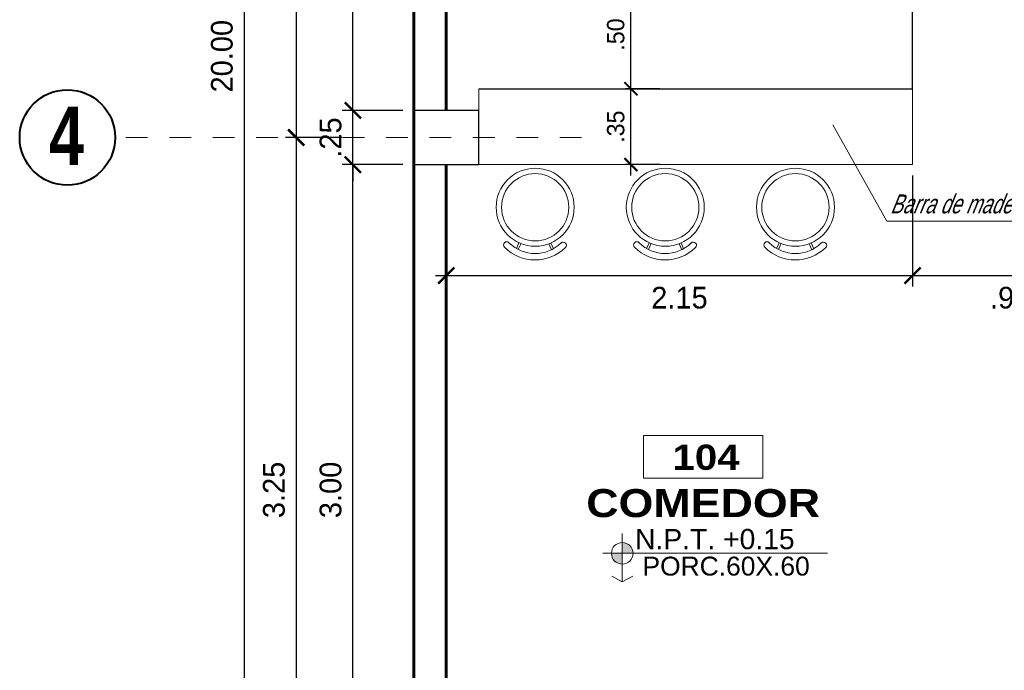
# Model space of a CAD drawing. Header units: metres. Extents: x -13 to 533, y -25 to 219.
# Tile 9 of 99: x -1.82 to 2.72, y 7.17 to 10.17. Entities that reach past the tile are written whole.
import ezdxf
from ezdxf.enums import TextEntityAlignment as Align

# ---------------------------------------------------------------- set-up
doc = ezdxf.new("R2010")
doc.units = ezdxf.units.M
doc.linetypes.add('DASHDOT', pattern=[1, 0.5, -0.25, 0, -0.25])
for name, color, linetype, lineweight in [('COLUMNAS', 5, 'Continuous', 80), ('COTAS', 4, 'Continuous', 13), ('EJES', 251, 'Continuous', 20), ('EQUIPAMIENTO', 9, 'Continuous', 20), ('mobiliario movil', 252, 'Continuous', 5), ('MURO OK', 5, 'Continuous', 80), ('NPT', 255, 'Continuous', 13), ('Pluma 0.2', 252, 'Continuous', 20), ('PLUMA 0.8', 1, 'Continuous', 60), ('TEXTO', 14, 'Continuous', 40), ('Textos', 7, 'Continuous', 0)]:
    doc.layers.add(name, color=color, linetype=linetype, lineweight=lineweight)
doc.layers.add('TEXTO 0.3', color=3, linetype='Continuous')
doc.styles.add('ARIAL BLACK', font='txt', dxfattribs={"height": 0.1})
doc.styles.add('joe1', font='impact.ttf')
doc.styles.add('STYLE1', font='arial.ttf', dxfattribs={"height": 0.3})
doc.styles.add('TEXTOCENT', font='GOTHIC.TTF')
doc.styles.add('TTArial', font='ARIALN.TTF')
doc.dimstyles.new('PLANTA50', dxfattribs={"dimscale": 0.5, "dimtxt": 0.2, "dimasz": 0.15, "dimexe": 0.1, "dimexo": 0.1, "dimgap": 0.1, "dimtad": 2, "dimzin": 7, "dimdsep": 46, "dimtxsty": 'TEXTOCENT', "dimblk": 'ARCHTICK', "dimcen": 0.2, "dimdle": 0.1, "dimclrd": 8, "dimclre": 8, "dimclrt": 256, "dimaunit": 1, "dimadec": 0, "dimazin": 0, "dimtfac": 1, "dimtix": 1, "dimtmove": 2, "dimatfit": 3, "dimldrblk": 'ARCHTICK', "dimfxl": 1, "dimtolj": 1, "dimtzin": 0, "dimarcsym": 0})

# ---------------------------------------------------------------- blocks, each defined once
blk = doc.blocks.new('A$C5A072E00')
at = {"layer": 'EQUIPAMIENTO'}
for p, q in [((0.3443, 0.2526, -0.1545), (0.3709, 0.2643, -0.1545)), ((0.3482, 0.2432, -0.1545), (0.3757, 0.2553, -0.1545)), ((0.3434, 0.1051, -0.1545), (0.3698, 0.0931, -0.1545)), ((0.3474, 0.1145, -0.1545), (0.3747, 0.102, -0.1545))]:
    blk.add_line(p, q, dxfattribs=at)
for radius in [0.1798, 0.1551]:
    blk.add_circle((0.1798, 0.1798, -0.1545), radius, dxfattribs=at)
for centre, radius, start, end in [((0.3551, 0.3092, -0.1545), 0.0146, 44.3864, 224.3864), ((0.2226, 0.1796, -0.1545), 0.2, 314.9219, 44.3864), ((0.2226, 0.1796, -0.1545), 0.1707, 314.9219, 44.3864), ((0.3535, 0.0483, -0.1545), 0.0146, 134.9219, 314.9219)]:
    blk.add_arc(centre, radius, start, end, dxfattribs=at)
blk = doc.blocks.new('_ARCHTICK')
at = {"color": 0, "linetype": 'ByBlock', "const_width": 0.15}
blk.add_lwpolyline([(-0.5, -0.5), (0.5, 0.5)], dxfattribs=at)
blk = doc.blocks.new('*D131')
at = {"layer": 'COTAS', "color": 8, "lineweight": -2, "transparency": 16777216}
for p, q in [((-0.7818, 20.05), (-0.7818, -0.05)), ((-0.05, 20), (-0.8318, 20)), ((-0.1, 0), (-0.8318, 0))]:
    blk.add_line(p, q, dxfattribs=at)
at = {"layer": 'Defpoints', "color": 0, "lineweight": 5, "transparency": 16777216}
for p in [(0, 20), (-0.7818, 0), (-0.05, 0)]:
    blk.add_point(p, dxfattribs=at)
at = {"layer": 'COTAS', "color": 8, "lineweight": -2, "transparency": 16777216, "xscale": 0.075, "yscale": 0.075, "zscale": 0.075}
for p, rotation in [((-0.7818, 20), 90), ((-0.7818, 0), 270)]:
    blk.add_blockref('_ARCHTICK', p, dxfattribs=dict(at, rotation=rotation))
at = {"layer": 'COTAS', "transparency": 16777216, "insert": (-0.8844, 10), "char_height": 0.1, "attachment_point": 5, "rotation": 90, "style": 'TEXTOCENT'}
blk.add_mtext('\\A1;20.00', dxfattribs=at)
blk = doc.blocks.new('A$C7ABB6997')
at = {"layer": 'EJES', "color": 250, "linetype": 'DASHDOT', "ltscale": 0.01}
blk.add_line((0.22, 0.6), (0.22, 2.75), dxfattribs=at)
at = {"layer": 'EJES', "color": 250, "lineweight": 40}
blk.add_circle((0.22, 2.97), 0.22, dxfattribs=at)
blk = doc.blocks.new('*D138')
at = {"layer": 'COTAS', "color": 8, "lineweight": -2, "transparency": 16777216}
for p, q in [((-0.2808, 6.45), (-0.2808, 9.55)), ((-0.05, 9.5), (-0.3308, 9.5)), ((-0.05, 6.5), (-0.3308, 6.5))]:
    blk.add_line(p, q, dxfattribs=at)
at = {"layer": 'Defpoints', "color": 0, "lineweight": 5, "transparency": 16777216}
for p in [(-0.2808, 9.5), (0, 9.5), (0, 6.5)]:
    blk.add_point(p, dxfattribs=at)
at = {"layer": 'COTAS', "color": 8, "lineweight": -2, "transparency": 16777216, "xscale": 0.075, "yscale": 0.075, "zscale": 0.075}
for p, rotation in [((-0.2808, 9.5), 90), ((-0.2808, 6.5), 270)]:
    blk.add_blockref('_ARCHTICK', p, dxfattribs=dict(at, rotation=rotation))
at = {"layer": 'COTAS', "transparency": 16777216, "insert": (-0.3833, 8), "char_height": 0.1, "attachment_point": 5, "rotation": 90, "style": 'TEXTOCENT'}
blk.add_mtext('\\A1;3.00', dxfattribs=at)
blk = doc.blocks.new('*D139')
at = {"layer": 'COTAS', "color": 8, "lineweight": -2, "transparency": 16777216}
for p, q in [((-0.2808, 9.75), (-0.2808, 9.825)), ((-0.05, 9.75), (-0.3308, 9.75)), ((-0.2808, 9.5), (-0.2808, 9.75)), ((-0.05, 9.5), (-0.3308, 9.5)), ((-0.2808, 9.5), (-0.2808, 9.425))]:
    blk.add_line(p, q, dxfattribs=at)
at = {"layer": 'Defpoints', "color": 0, "lineweight": 5, "transparency": 16777216}
for p in [(-0.2808, 9.75), (0, 9.75), (0, 9.5)]:
    blk.add_point(p, dxfattribs=at)
at = {"layer": 'COTAS', "color": 8, "lineweight": -2, "transparency": 16777216, "xscale": 0.075, "yscale": 0.075, "zscale": 0.075}
for p, rotation in [((-0.2808, 9.75), 270), ((-0.2808, 9.5), 90)]:
    blk.add_blockref('_ARCHTICK', p, dxfattribs=dict(at, rotation=rotation))
at = {"layer": 'COTAS', "transparency": 16777216, "insert": (-0.3833, 9.625), "char_height": 0.1, "attachment_point": 5, "rotation": 90, "style": 'TEXTOCENT'}
blk.add_mtext('\\A1;.25', dxfattribs=at)
blk = doc.blocks.new('*D140')
at = {"layer": 'COTAS', "color": 8, "lineweight": -2, "transparency": 16777216}
for p, q in [((-0.2808, 9.7), (-0.2808, 12.6)), ((-0.05, 12.55), (-0.3308, 12.55)), ((-0.05, 9.75), (-0.3308, 9.75))]:
    blk.add_line(p, q, dxfattribs=at)
at = {"layer": 'Defpoints', "color": 0, "lineweight": 5, "transparency": 16777216}
for p in [(-0.2808, 12.55), (0, 12.55), (0, 9.75)]:
    blk.add_point(p, dxfattribs=at)
at = {"layer": 'COTAS', "color": 8, "lineweight": -2, "transparency": 16777216, "xscale": 0.075, "yscale": 0.075, "zscale": 0.075}
for p, rotation in [((-0.2808, 12.55), 90), ((-0.2808, 9.75), 270)]:
    blk.add_blockref('_ARCHTICK', p, dxfattribs=dict(at, rotation=rotation))
at = {"layer": 'COTAS', "transparency": 16777216, "insert": (-0.3833, 11.15), "char_height": 0.1, "attachment_point": 5, "rotation": 90, "style": 'TEXTOCENT'}
blk.add_mtext('\\A1;2.80', dxfattribs=at)
blk = doc.blocks.new('*D149')
at = {"layer": 'COTAS', "color": 8, "lineweight": -2, "transparency": 16777216}
for p, q in [((-0.5421, 12.725), (-0.5421, 9.575)), ((-0.3308, 12.675), (-0.5921, 12.675)), ((-0.3308, 9.625), (-0.5921, 9.625))]:
    blk.add_line(p, q, dxfattribs=at)
at = {"layer": 'Defpoints', "color": 0, "lineweight": 5, "transparency": 16777216}
for p in [(-0.2808, 12.675), (-0.5421, 9.625), (-0.2808, 9.625)]:
    blk.add_point(p, dxfattribs=at)
at = {"layer": 'COTAS', "color": 8, "lineweight": -2, "transparency": 16777216, "xscale": 0.075, "yscale": 0.075, "zscale": 0.075}
for p, rotation in [((-0.5421, 12.675), 90), ((-0.5421, 9.625), 270)]:
    blk.add_blockref('_ARCHTICK', p, dxfattribs=dict(at, rotation=rotation))
at = {"layer": 'COTAS', "transparency": 16777216, "insert": (-0.6446, 11.15), "char_height": 0.1, "attachment_point": 5, "rotation": 90, "style": 'TEXTOCENT'}
blk.add_mtext('\\A1;3.05', dxfattribs=at)
blk = doc.blocks.new('*D154')
at = {"layer": 'COTAS', "color": 251, "linetype": 'Continuous', "lineweight": -2, "transparency": 16777216}
for p, q in [((1.0013, 9.45), (1.0013, 9.9)), ((1.1348, 9.85), (0.9763, 9.85)), ((1.1348, 9.5), (0.9763, 9.5))]:
    blk.add_line(p, q, dxfattribs=at)
at = {"layer": 'Defpoints', "color": 0, "linetype": 'Continuous', "lineweight": 5, "transparency": 16777216}
for p in [(1.0013, 9.85), (1.1598, 9.85), (1.1598, 9.5)]:
    blk.add_point(p, dxfattribs=at)
at = {"layer": 'COTAS', "color": 251, "linetype": 'Continuous', "lineweight": -2, "transparency": 16777216, "xscale": 0.06, "yscale": 0.06, "zscale": 0.06}
for p, rotation in [((1.0013, 9.85), 90), ((1.0013, 9.5), 270)]:
    blk.add_blockref('_ARCHTICK', p, dxfattribs=dict(at, rotation=rotation))
at = {"layer": 'COTAS', "color": 2, "linetype": 'Continuous', "lineweight": 5, "transparency": 16777216, "insert": (0.9313, 9.675), "char_height": 0.08, "attachment_point": 5, "rotation": 90}
blk.add_mtext('\\A1;.35', dxfattribs=at)
blk = doc.blocks.new('*D158')
at = {"layer": 'COTAS', "color": 8, "lineweight": -2, "transparency": 16777216}
for p, q in [((-0.5421, 9.675), (-0.5421, 6.325)), ((-0.3308, 9.625), (-0.5921, 9.625)), ((-0.3308, 6.375), (-0.5921, 6.375))]:
    blk.add_line(p, q, dxfattribs=at)
at = {"layer": 'Defpoints', "color": 0, "lineweight": 5, "transparency": 16777216}
for p in [(-0.2808, 9.625), (-0.5421, 6.375), (-0.2808, 6.375)]:
    blk.add_point(p, dxfattribs=at)
at = {"layer": 'COTAS', "color": 8, "lineweight": -2, "transparency": 16777216, "xscale": 0.075, "yscale": 0.075, "zscale": 0.075}
for p, rotation in [((-0.5421, 9.625), 90), ((-0.5421, 6.375), 270)]:
    blk.add_blockref('_ARCHTICK', p, dxfattribs=dict(at, rotation=rotation))
at = {"layer": 'COTAS', "transparency": 16777216, "insert": (-0.6446, 8), "char_height": 0.1, "attachment_point": 5, "rotation": 90, "style": 'TEXTOCENT'}
blk.add_mtext('\\A1;3.25', dxfattribs=at)
blk = doc.blocks.new('*D159')
at = {"layer": 'COTAS', "color": 251, "linetype": 'Continuous', "lineweight": -2, "transparency": 16777216}
for p, q in [((1.0013, 9.8), (1.0013, 10.4)), ((1.1348, 10.35), (0.9763, 10.35)), ((1.1348, 9.85), (0.9763, 9.85))]:
    blk.add_line(p, q, dxfattribs=at)
at = {"layer": 'Defpoints', "color": 0, "linetype": 'Continuous', "lineweight": 5, "transparency": 16777216}
for p in [(1.0013, 10.35), (1.1598, 10.35), (1.1598, 9.85)]:
    blk.add_point(p, dxfattribs=at)
at = {"layer": 'COTAS', "color": 251, "linetype": 'Continuous', "lineweight": -2, "transparency": 16777216, "xscale": 0.06, "yscale": 0.06, "zscale": 0.06}
for p, rotation in [((1.0013, 10.35), 90), ((1.0013, 9.85), 270)]:
    blk.add_blockref('_ARCHTICK', p, dxfattribs=dict(at, rotation=rotation))
at = {"layer": 'COTAS', "color": 2, "linetype": 'Continuous', "lineweight": 5, "transparency": 16777216, "insert": (0.9313, 10.1), "char_height": 0.08, "attachment_point": 5, "rotation": 90}
blk.add_mtext('\\A1;.50', dxfattribs=at)
blk = doc.blocks.new('rtyjety')
at = {"layer": 'NPT', "lineweight": 20, "extrusion": (-1.47885e-11, -2.65303e-07, 1)}
h = blk.add_hatch(color=256, dxfattribs=at)
h.paths.add_polyline_path([(-24.4202, -23.5312), (-24.4202, -23.6249), (-24.3264, -23.6249, 0.414214)])
h.paths.add_polyline_path([(-24.4202, -23.6249), (-24.5139, -23.6249, 0.414214), (-24.4202, -23.7187)])
at = {"layer": 'NPT', "lineweight": 20, "extrusion": (-1.2658e-11, -2.65304e-07, 1)}
for p, q in [((-24.4202, -23.4537, 0), (-24.4202, -23.8712, 0)), ((-24.5882, -23.6249, 0), (-22.6454, -23.6249, 0)), ((-24.4202, -23.8712, 0), (-24.5106, -23.8231, 0)), ((-24.4202, -23.8712, 0), (-24.3297, -23.8231, 0))]:
    blk.add_line(p, q, dxfattribs=at)
blk.add_circle((-24.4202, -23.6249, 0), 0.0938, dxfattribs=at)
blk = doc.blocks.new('NOMBRES AMBIENTES DIFER 1')
at = {"layer": 'Textos', "color": 8}
blk.add_lwpolyline([(0.243, 1.342), (1.6, 1.342), (1.6, 0.858), (0.243, 0.858)], close=True, dxfattribs=at)
at = {"layer": 'NPT', "extrusion": (1.2658e-11, 2.65304e-07, 1), "xscale": 1.318472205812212, "yscale": 1.318472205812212, "zscale": 1.318472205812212, "rotation": 359.9999999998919}
blk.add_blockref('rtyjety', (32.197, 31.148, 0), dxfattribs=at)
at = {"layer": 'Textos', "color": 30, "style": 'STYLE1'}
blk.add_text('N.P.T.', height=0.2307, rotation=360, dxfattribs=at).set_placement((0.145, 0.046))
at = {"layer": 'Textos', "color": 8, "style": 'ARIAL BLACK'}
blk.add_attdef('B-300', text='', height=0.287, rotation=360, dxfattribs=at).set_placement((0.954, 0.951), align=Align.CENTER)
at = {"layer": 'Textos', "style": 'ARIAL BLACK'}
blk.add_attdef('NOMBRE', text='', height=0.319, rotation=360, dxfattribs=at).set_placement((1.012, 0.413), align=Align.CENTER)
at = {"layer": 'Textos', "color": 30, "style": 'STYLE1'}
blk.add_attdef('0.00', (1.149, 0.046), '', height=0.231, rotation=360, dxfattribs=at)
at = {"layer": 'Textos', "color": 35, "style": 'STYLE1'}
for tag, p in [('PISO:', (0.186, -0.468)), ('SERIE', (0.161, -0.763)), ('COLOR', (0.119, -1.093))]:
    blk.add_attdef(tag, p, '', height=0.215, rotation=360, dxfattribs=at)
blk = doc.blocks.new('YE')
at = {"layer": 'COLUMNAS', "color": 160, "linetype": 'Continuous', "lineweight": 30}
blk.add_lwpolyline([(299.7628, 88.0808), (299.4628, 88.0808), (299.4628, 87.8308), (299.7628, 87.8308)], close=True, dxfattribs=at)
blk = doc.blocks.new('*D340')
at = {"layer": 'COTAS', "color": 8, "lineweight": -2, "transparency": 16777216}
for p, q in [((0.15, 9.45), (0.15, 8.9383)), ((2.3, 9.45), (2.3, 8.9383)), ((0.1, 8.9883), (2.35, 8.9883))]:
    blk.add_line(p, q, dxfattribs=at)
at = {"layer": 'Defpoints', "color": 0, "lineweight": 5, "transparency": 16777216}
for p in [(0.15, 9.5), (2.3, 9.5), (2.3, 8.9883)]:
    blk.add_point(p, dxfattribs=at)
at = {"layer": 'COTAS', "color": 8, "lineweight": -2, "transparency": 16777216, "xscale": 0.075, "yscale": 0.075, "zscale": 0.075, "rotation": 180}
blk.add_blockref('_ARCHTICK', (0.15, 8.9883), dxfattribs=at)
at = {"layer": 'COTAS', "color": 8, "lineweight": -2, "transparency": 16777216, "xscale": 0.075, "yscale": 0.075, "zscale": 0.075}
blk.add_blockref('_ARCHTICK', (2.3, 8.9883), dxfattribs=at)
at = {"layer": 'COTAS', "transparency": 16777216, "insert": (1.225, 8.8858), "char_height": 0.1, "attachment_point": 5, "style": 'TEXTOCENT'}
blk.add_mtext('\\A1;2.15', dxfattribs=at)
blk = doc.blocks.new('*D341')
at = {"layer": 'COTAS', "color": 8, "lineweight": -2, "transparency": 16777216}
for p, q in [((2.3, 9.45), (2.3, 8.9383)), ((3.1994, 9.4), (3.1994, 8.9383)), ((2.25, 8.9883), (3.2494, 8.9883))]:
    blk.add_line(p, q, dxfattribs=at)
at = {"layer": 'Defpoints', "color": 0, "lineweight": 5, "transparency": 16777216}
for p in [(2.3, 9.5), (3.1994, 9.45), (3.1994, 8.9883)]:
    blk.add_point(p, dxfattribs=at)
at = {"layer": 'COTAS', "color": 8, "lineweight": -2, "transparency": 16777216, "xscale": 0.075, "yscale": 0.075, "zscale": 0.075, "rotation": 180}
blk.add_blockref('_ARCHTICK', (2.3, 8.9883), dxfattribs=at)
at = {"layer": 'COTAS', "color": 8, "lineweight": -2, "transparency": 16777216, "xscale": 0.075, "yscale": 0.075, "zscale": 0.075}
blk.add_blockref('_ARCHTICK', (3.1994, 8.9883), dxfattribs=at)
at = {"layer": 'COTAS', "transparency": 16777216, "insert": (2.7497, 8.8858), "char_height": 0.1, "attachment_point": 5, "style": 'TEXTOCENT'}
blk.add_mtext('\\A1;.90', dxfattribs=at)

msp = doc.modelspace()

# ---------------------------------------------------------------- linework, layer by layer
at = {"layer": 'MURO OK', "color": 9, "linetype": 'Continuous', "lineweight": 13}
msp.add_lwpolyline([(2.3, 9.85), (2.3, 9.5), (0.3, 9.5), (0.3, 9.85)], close=True, dxfattribs=at)
at = {"layer": 'Pluma 0.2', "color": 0, "lineweight": 25}
msp.add_lwpolyline([(0.3, 9.85), (2.3, 9.85), (2.3, 10.35), (1.8, 10.35), (1.8, 10.35), (0.65, 10.35)], dxfattribs=at)
at = {"layer": 'PLUMA 0.8', "color": 152, "linetype": 'Continuous', "lineweight": 5}
for q in [(1.9315, 9.6834), (3.0603, 9.2392)]:
    msp.add_line((2.181, 9.2392), q, dxfattribs=at)
at = {"layer": 'PLUMA 0.8'}
for points in [[(3.1994, 20), (0, 20), (0, 0.25)], [(0.15, 12.55), (0.15, 9.75)], [(0.15, 9.5), (0.15, 6.5)]]:
    msp.add_lwpolyline(points, dxfattribs=at)

# ---------------------------------------------------------------- block references
at = {"layer": 'COLUMNAS', "linetype": 'Continuous', "lineweight": 50}
msp.add_blockref('YE', (-299.4628, -78.3308), dxfattribs=at)
at = {"layer": 'EJES', "ltscale": 0.5, "rotation": 90.00000000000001}
msp.add_blockref('A$C7ABB6997', (1.373, 9.405), dxfattribs=at)
at = {"layer": 'mobiliario movil', "rotation": 270}
for p in [(0.38, 9.4832, 0.1545), (0.98, 9.4832, 0.1545), (1.58, 9.4832, 0.1545)]:
    msp.add_blockref('A$C5A072E00', p, dxfattribs=at)
at = {"layer": 'TEXTO'}
ref = msp.add_blockref('NOMBRES AMBIENTES DIFER 1', (0.9616, 7.7079), dxfattribs=dict(at, xscale=0.4044226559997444, yscale=0.4044226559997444, zscale=0.4044226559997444))
ref.add_attrib('B-300', '104', dxfattribs={"layer": 'Textos', "color": 8, "height": 0.1162, "rotation": 360, "style": 'ARIAL BLACK'}).set_placement((1.3475, 8.0926, 0), align=Align.CENTER)
ref.add_attrib('NOMBRE', 'COMEDOR', dxfattribs={"layer": 'Textos', "height": 0.12912, "rotation": 360, "style": 'ARIAL BLACK'}).set_placement((1.3341, 7.8746, 0), align=Align.CENTER)
ref.add_attrib('0.00', '+0.15', (1.4262, 7.7267, 0), dxfattribs={"layer": 'Textos', "color": 30, "height": 0.09331, "rotation": 360, "style": 'STYLE1'})
ref.add_attrib('PISO:', 'PORC.60X.60', (1.0545, 7.6051, 0), dxfattribs={"layer": 'Textos', "color": 35, "height": 0.087127, "rotation": 360, "style": 'STYLE1'})

# ---------------------------------------------------------------- texts
at = {"layer": 'EJES', "style": 'joe1'}
msp.add_text('4', height=0.2695, rotation=359.9993, dxfattribs=at).set_placement((-1.6814, 9.498))
at = {"layer": 'TEXTO 0.3', "color": 2, "linetype": 'Continuous', "lineweight": 9, "style": 'TTArial', "oblique": 22, "width": 0.85}
msp.add_text('Barra de madera', height=0.087, dxfattribs=at).set_placement((2.1954, 9.2753))

# ---------------------------------------------------------------- dimensions: what is measured, and where the dimension line sits
at = {"layer": 'COTAS'}
for base, p1, p2, picture, middle in [((-0.7818, 0), (0, 20), (-0.05, 0), '*D131', (-0.8844, 10)), ((-0.5421, 9.625), (-0.2808, 12.675), (-0.2808, 9.625), '*D149', (-0.6446, 11.15)), ((-0.2808, 12.55), (0, 9.75), (0, 12.55), '*D140', (-0.3833, 11.15)), ((-0.2808, 9.75), (0, 9.5), (0, 9.75), '*D139', (-0.3833, 9.625)), ((-0.5421, 6.375), (-0.2808, 9.625), (-0.2808, 6.375), '*D158', (-0.6446, 8)), ((-0.2808, 9.5), (0, 6.5), (0, 9.5), '*D138', (-0.3833, 8))]:
    dim = msp.add_linear_dim(base=base, p1=p1, p2=p2, angle=90, dimstyle='PLANTA50', dxfattribs=at)
    dim.commit()
    dim.dimension.update_dxf_attribs({"geometry": picture, "text_midpoint": middle})
at = {"layer": 'COTAS', "linetype": 'Continuous', "lineweight": 5}
for base, p1, p2, picture, middle in [((1.0013, 10.35), (1.1598, 9.85), (1.1598, 10.35), '*D159', (0.9313, 10.1)), ((1.0013, 9.85), (1.1598, 9.5), (1.1598, 9.85), '*D154', (0.9313, 9.675))]:
    dim = msp.add_linear_dim(base=base, p1=p1, p2=p2, angle=90, dimstyle='PLANTA50', override={"dimtxt": 0.16, "dimasz": 0.12, "dimexe": 0.05, "dimexo": 0.05, "dimgap": 0.06, "dimtad": 1, "dimtxsty": 'Standard', "dimclrd": 251, "dimclre": 251, "dimclrt": 2}, dxfattribs=at)
    dim.commit()
    dim.dimension.update_dxf_attribs({"geometry": picture, "text_midpoint": middle})
at = {"layer": 'COTAS'}
for base, p1, p2, picture, middle in [((2.3, 8.9883), (0.15, 9.5), (2.3, 9.5), '*D340', (1.225, 8.8858)), ((3.1994, 8.9883), (2.3, 9.5), (3.1994, 9.45), '*D341', (2.7497, 8.8858))]:
    dim = msp.add_linear_dim(base=base, p1=p1, p2=p2, dimstyle='PLANTA50', dxfattribs=at)
    dim.commit()
    dim.dimension.update_dxf_attribs({"geometry": picture, "text_midpoint": middle})

doc.saveas('drawing.dxf')
